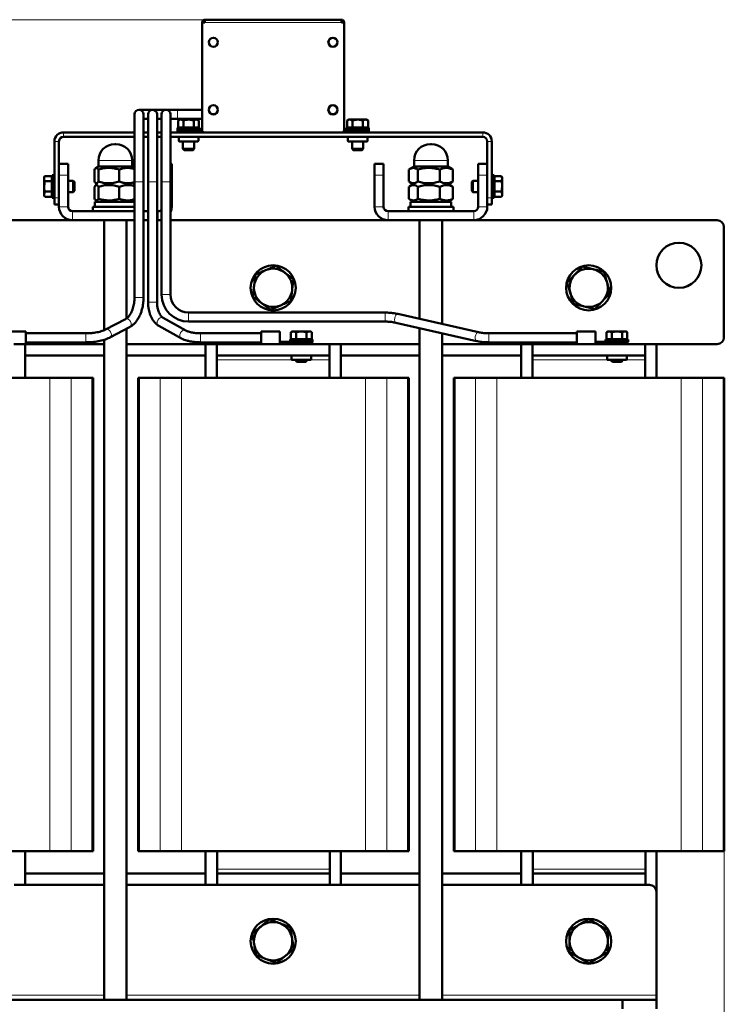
# Model space of a CAD drawing. Header units: millimetres. Extents: x 0 to 840, y 0 to 1188.
# Tile 3 of 4: x 329 to 641, y 231 to 668. Entities that reach past the tile are written whole.
import ezdxf

# ---------------------------------------------------------------- set-up
doc = ezdxf.new("R2010")
doc.units = ezdxf.units.MM
doc.header["$LTSCALE"] = 2
doc.linetypes.add('SLD-Сплошная', pattern=[0])
doc.styles.add('SLDTEXTSTYLE0', font='TXT', dxfattribs={"width": 0.7, "bigfont": 'bigfont'})
doc.styles.add('SLDTEXTSTYLE1', font='TXT', dxfattribs={"width": 0.7})
doc.dimstyles.new('SLDDIMSTYLE0', dxfattribs={"dimtxt": 10, "dimasz": 10, "dimexe": 0, "dimexo": 0.0625, "dimgap": 2.5, "dimtad": 2, "dimdec": 1, "dimrnd": 1e-09, "dimzin": 12, "dimdsep": 46, "dimtxsty": 'SLDTEXTSTYLE1', "dimsah": 1, "dimcen": 0.09, "dimadec": 0, "dimazin": 3, "dimtfac": 1, "dimtdec": 3, "dimtofl": 0, "dimtmove": 0, "dimatfit": 3, "dimfxl": 1, "dimfrac": 2, "dimtolj": 1, "dimtzin": 12, "dimarcsym": 0})

# ---------------------------------------------------------------- blocks, each defined once
blk = doc.blocks.new('_D')
at = {"color": 7, "linetype": 'SLD-Сплошная', "lineweight": 0}
for p, q in [((241.14, 298.65), (241.14, 160.67)), ((641.14, 298.65), (641.14, 160.67)), ((641.14, 162.67), (241.14, 162.67))]:
    blk.add_line(p, q, dxfattribs=at)
at = {"color": 7, "linetype": 'SLD-Сплошная', "lineweight": 18}
for points in [[(241.14, 162.67), (251.14, 161.13), (251.14, 164.21)], [(641.14, 162.67), (631.14, 164.21), (631.14, 161.13)]]:
    blk.add_solid(points, dxfattribs=at)
at = {"color": 7, "linetype": 'SLD-Сплошная', "lineweight": 18, "insert": (437.23, 175.56), "char_height": 10, "attachment_point": 1, "style": 'SLDTEXTSTYLE0'}
blk.add_mtext('Ш', dxfattribs=at)
blk = doc.blocks.new('_D_1')
at = {"color": 7, "linetype": 'SLD-Сплошная', "lineweight": 0}
for p, q in [((410.67, 667.67), (202.99, 667.67)), ((204.99, 198.67), (204.99, 667.67)), ((340.97, 198.67), (202.99, 198.67))]:
    blk.add_line(p, q, dxfattribs=at)
at = {"color": 7, "linetype": 'SLD-Сплошная', "lineweight": 18}
for points in [[(204.99, 667.67), (203.45, 657.67), (206.52, 657.67)], [(204.99, 198.67), (206.52, 208.67), (203.45, 208.67)]]:
    blk.add_solid(points, dxfattribs=at)
at = {"color": 7, "linetype": 'SLD-Сплошная', "lineweight": 18, "insert": (192.09, 429.97), "char_height": 10, "attachment_point": 1, "rotation": 90, "style": 'SLDTEXTSTYLE0'}
blk.add_mtext('В', dxfattribs=at)

msp = doc.modelspace()

# ---------------------------------------------------------------- linework, layer by layer
at = {"color": 7, "linetype": 'SLD-Сплошная', "lineweight": 50}
for p, q in [((409.49, 666.47), (410.69, 666.47)), ((409.49, 666.47), (409.49, 618.67)), ((410.69, 667.67), (410.69, 666.47)), ((410.69, 667.67), (471.29, 667.67)), ((471.29, 666.47), (471.29, 667.67)), ((471.29, 666.47), (472.49, 666.47)), ((472.49, 618.67), (472.49, 666.47)), ((379.49, 625.67), (379.49, 595.67)), ((387.49, 627.67), (381.49, 627.67)), ((383.49, 595.67), (383.49, 625.67)), ((385.49, 625.67), (385.49, 595.67)), ((393.49, 627.67), (387.49, 627.67)), ((389.49, 595.67), (389.49, 625.67)), ((391.49, 625.67), (391.49, 595.67)), ((398.49, 627.67), (393.49, 627.67)), ((395.49, 595.67), (395.49, 625.67)), ((409.49, 627.67), (398.49, 627.67)), ((383.49, 623.67), (385.49, 623.67)), ((389.49, 623.67), (391.49, 623.67)), ((395.49, 623.67), (398.49, 623.67)), ((398.49, 623.67), (409.49, 623.67)), ((399.49, 623.32), (398.87, 622.96)), ((398.87, 622.96), (398.87, 619.82)), ((400.02, 623.32), (399.49, 623.32)), ((401.18, 622.96), (400.02, 623.32)), ((403.49, 623.32), (400.02, 623.32)), ((401.18, 622.96), (401.18, 619.82)), ((405.79, 622.96), (403.49, 623.32)), ((406.95, 623.32), (403.49, 623.32)), ((405.79, 622.96), (405.79, 619.82)), ((407.49, 623.32), (406.95, 623.32)), ((408.1, 622.96), (407.49, 623.32)), ((408.1, 622.96), (408.1, 619.82)), ((474.49, 623.32), (473.87, 622.96)), ((473.87, 622.96), (473.87, 619.82)), ((475.02, 623.32), (474.49, 623.32)), ((476.18, 622.96), (475.02, 623.32)), ((478.49, 623.32), (475.02, 623.32)), ((476.18, 622.96), (476.18, 619.82)), ((480.79, 622.96), (478.49, 623.32)), ((481.95, 623.32), (478.49, 623.32)), ((480.79, 622.96), (480.79, 619.82)), ((482.49, 623.32), (481.95, 623.32)), ((483.1, 622.96), (482.49, 623.32)), ((483.1, 622.96), (483.1, 619.82)), ((347.99, 617.67), (379.49, 617.67)), ((383.49, 617.67), (385.49, 617.67)), ((389.49, 617.67), (391.49, 617.67)), ((395.49, 617.67), (533.99, 617.67)), ((398.49, 619.67), (398.49, 618.67)), ((398.49, 619.67), (408.49, 619.67)), ((398.49, 617.67), (398.49, 618.67)), ((398.49, 618.67), (403.49, 618.67)), ((398.87, 619.82), (401.18, 619.82)), ((400.11, 619.82), (400.26, 619.67)), ((401.18, 619.82), (405.79, 619.82)), ((409.29, 618.67), (403.49, 618.67)), ((405.79, 619.82), (408.1, 619.82)), ((406.71, 619.67), (406.86, 619.82)), ((408.49, 618.67), (408.49, 619.67)), ((409.29, 618.67), (409.29, 617.67)), ((410.49, 617.67), (471.49, 617.67)), ((472.69, 618.67), (472.69, 617.67)), ((478.49, 618.67), (472.69, 618.67)), ((473.49, 619.67), (473.49, 618.67)), ((473.49, 619.67), (483.49, 619.67)), ((473.87, 619.82), (476.18, 619.82)), ((475.11, 619.82), (475.26, 619.67)), ((476.18, 619.82), (480.79, 619.82)), ((478.49, 618.67), (483.49, 618.67)), ((480.79, 619.82), (483.1, 619.82)), ((481.71, 619.67), (481.86, 619.82)), ((483.49, 618.67), (483.49, 619.67)), ((483.49, 618.67), (483.49, 617.67)), ((343.99, 588.67), (343.99, 613.67)), ((345.99, 603.67), (345.99, 613.67)), ((347.99, 615.67), (379.49, 615.67)), ((370.79, 612.47), (371.19, 612.47)), ((383.49, 615.67), (385.49, 615.67)), ((389.49, 615.67), (391.49, 615.67)), ((395.49, 615.67), (533.99, 615.67)), ((399.14, 615.67), (399.14, 613.87)), ((404.27, 613.67), (399.34, 613.67)), ((400.99, 613.67), (400.99, 610.32)), ((407.64, 613.67), (404.27, 613.67)), ((405.99, 610.32), (405.99, 613.67)), ((407.84, 613.87), (407.84, 615.67)), ((474.14, 615.67), (474.14, 613.87)), ((478.49, 613.67), (474.34, 613.67)), ((475.99, 613.67), (475.99, 610.32)), ((482.64, 613.67), (478.49, 613.67)), ((480.99, 610.32), (480.99, 613.67)), ((482.84, 613.87), (482.84, 615.67)), ((510.79, 612.47), (511.19, 612.47)), ((535.99, 613.67), (535.99, 603.67)), ((537.99, 613.67), (537.99, 588.67)), ((400.99, 610.32), (401.49, 609.82)), ((400.99, 610.32), (405.99, 610.32)), ((405.49, 609.82), (401.49, 609.82)), ((405.49, 609.82), (405.99, 610.32)), ((475.99, 610.32), (476.49, 609.82)), ((475.99, 610.32), (480.99, 610.32)), ((480.49, 609.82), (476.49, 609.82)), ((480.49, 609.82), (480.99, 610.32)), ((345.99, 603.67), (349.99, 603.67)), ((345.99, 598.67), (345.99, 603.67)), ((349.99, 603.67), (349.99, 598.67)), ((363.49, 605.17), (363.49, 602.47)), ((378.49, 602.47), (378.49, 605.17)), ((395.49, 603.67), (395.99, 603.67)), ((395.99, 603.67), (395.99, 598.67)), ((485.99, 603.67), (489.99, 603.67)), ((485.99, 598.67), (485.99, 603.67)), ((489.99, 603.67), (489.99, 598.67)), ((503.49, 605.17), (503.49, 602.47)), ((518.49, 602.47), (518.49, 605.17)), ((531.99, 598.67), (531.99, 603.67)), ((531.99, 603.67), (535.99, 603.67)), ((535.99, 603.67), (535.99, 598.67)), ((361.75, 601.13), (361.75, 595.81)), ((363.49, 602.47), (362.35, 601.81)), ((363.49, 602.47), (378.49, 602.47)), ((363.5, 601.13), (363.5, 595.81)), ((372.74, 601.13), (372.74, 595.81)), ((379.49, 601.89), (378.49, 602.47)), ((501.23, 601.13), (501.23, 595.81)), ((503.49, 602.47), (501.69, 601.44)), ((503.49, 602.47), (518.49, 602.47)), ((505.19, 601.13), (505.19, 595.81)), ((514.95, 601.13), (514.95, 595.81)), ((520.28, 601.44), (518.49, 602.47)), ((520.74, 601.13), (520.26, 601.41)), ((520.74, 601.13), (520.74, 595.81)), ((339.69, 598.29), (339.34, 597.67)), ((339.34, 597.67), (339.34, 597.13)), ((339.34, 597.13), (339.34, 593.67)), ((339.69, 595.98), (339.34, 593.67)), ((339.69, 598.29), (342.84, 598.29)), ((339.69, 595.98), (342.84, 595.98)), ((342.84, 595.98), (342.84, 598.29)), ((342.99, 596.9), (342.84, 597.05)), ((342.84, 591.36), (342.84, 595.98)), ((343.99, 598.67), (342.99, 598.67)), ((342.99, 588.67), (342.99, 598.67)), ((345.99, 584.67), (345.99, 598.67)), ((349.99, 584.67), (349.99, 598.67)), ((352.34, 596.17), (349.99, 596.17)), ((352.84, 595.67), (352.34, 596.17)), ((352.34, 591.17), (352.34, 596.17)), ((352.84, 595.67), (352.84, 591.67)), ((363.14, 594.67), (362.34, 594.21)), ((362.35, 595.13), (363.14, 594.67)), ((378.83, 594.67), (379.49, 595.05)), ((379.49, 594.29), (378.83, 594.67)), ((379.49, 595.67), (379.49, 544.4)), ((383.49, 544.4), (383.49, 595.67)), ((385.49, 595.67), (385.49, 542.29)), ((389.49, 542.29), (389.49, 595.67)), ((391.49, 595.67), (391.49, 545.67)), ((395.49, 545.67), (395.49, 595.67)), ((395.99, 598.67), (395.99, 584.67)), ((485.99, 584.67), (485.99, 598.67)), ((489.99, 584.67), (489.99, 598.67)), ((501.69, 595.51), (503.14, 594.67)), ((503.14, 594.67), (501.69, 593.83)), ((518.83, 594.67), (520.28, 595.51)), ((520.3, 593.82), (518.83, 594.67)), ((520.26, 595.53), (520.74, 595.81)), ((529.64, 596.17), (529.14, 595.67)), ((529.14, 591.67), (529.14, 595.67)), ((531.99, 596.17), (529.64, 596.17)), ((529.64, 596.17), (529.64, 591.17)), ((531.99, 598.67), (531.99, 584.67)), ((535.99, 598.67), (535.99, 584.67)), ((538.99, 598.67), (537.99, 598.67)), ((538.99, 598.67), (538.99, 588.67)), ((539.14, 597.05), (538.99, 596.9)), ((542.28, 598.29), (539.14, 598.29)), ((539.14, 598.29), (539.14, 595.98)), ((542.28, 595.98), (539.14, 595.98)), ((539.14, 595.98), (539.14, 591.36)), ((542.64, 597.67), (542.28, 598.29)), ((542.28, 595.98), (542.64, 597.13)), ((542.64, 597.13), (542.64, 597.67)), ((542.64, 593.67), (542.64, 597.13)), ((339.34, 593.67), (339.34, 590.21)), ((339.69, 591.36), (339.34, 590.21)), ((339.34, 590.21), (339.34, 589.67)), ((339.69, 591.36), (342.84, 591.36)), ((342.84, 589.05), (342.84, 591.36)), ((342.84, 590.3), (342.99, 590.45)), ((349.99, 591.17), (352.34, 591.17)), ((352.34, 591.17), (352.84, 591.67)), ((361.75, 588.21), (361.75, 593.53)), ((363.5, 588.21), (363.5, 593.53)), ((372.74, 588.21), (372.74, 593.53)), ((501.23, 588.21), (501.23, 593.53)), ((505.19, 588.21), (505.19, 593.53)), ((514.95, 588.21), (514.95, 593.53)), ((520.74, 593.53), (520.28, 593.79)), ((520.74, 588.21), (520.74, 593.53)), ((529.14, 591.67), (529.64, 591.17)), ((529.64, 591.17), (531.99, 591.17)), ((538.99, 590.45), (539.14, 590.3)), ((542.28, 591.36), (539.14, 591.36)), ((539.14, 591.36), (539.14, 589.05)), ((542.28, 591.36), (542.64, 593.67)), ((542.64, 590.21), (542.64, 593.67)), ((542.64, 589.67), (542.64, 590.21)), ((339.34, 589.67), (339.69, 589.05)), ((339.69, 589.05), (342.84, 589.05)), ((342.99, 588.67), (343.99, 588.67)), ((343.99, 585.67), (343.99, 588.67)), ((345.99, 585.67), (343.99, 585.67)), ((361.94, 586.87), (361.94, 584.67)), ((379.49, 586.87), (361.94, 586.87)), ((362.33, 587.54), (363.49, 586.87)), ((378.49, 586.87), (379.49, 587.45)), ((501.68, 587.91), (503.49, 586.87)), ((501.94, 586.87), (501.94, 584.67)), ((520.04, 586.87), (501.94, 586.87)), ((518.49, 586.87), (520.29, 587.91)), ((520.04, 584.67), (520.04, 586.87)), ((520.28, 587.94), (520.74, 588.21)), ((537.99, 585.67), (535.99, 585.67)), ((537.99, 588.67), (538.99, 588.67)), ((537.99, 588.67), (537.99, 585.67)), ((542.28, 589.05), (539.14, 589.05)), ((542.28, 589.05), (542.64, 589.67)), ((379.49, 582.67), (351.99, 582.67)), ((360.99, 584.67), (360.99, 582.67)), ((379.49, 584.67), (360.99, 584.67)), ((385.49, 582.67), (383.49, 582.67)), ((389.99, 582.67), (389.49, 582.67)), ((529.99, 582.67), (491.99, 582.67)), ((500.99, 584.67), (500.99, 582.67)), ((520.99, 584.67), (500.99, 584.67)), ((520.99, 582.67), (520.99, 584.67)), ((351.99, 578.67), (243.99, 578.67)), ((379.49, 578.67), (351.99, 578.67)), ((365.99, 578.67), (365.99, 529.83)), ((375.99, 535.12), (375.99, 578.67)), ((385.49, 578.67), (383.49, 578.67)), ((389.99, 578.67), (389.49, 578.67)), ((391.49, 578.67), (389.99, 578.67)), ((491.99, 578.67), (395.49, 578.67)), ((529.99, 578.67), (491.99, 578.67)), ((505.99, 578.67), (505.99, 534.88)), ((515.99, 532.61), (515.99, 578.67)), ((637.99, 578.67), (529.99, 578.67)), ((640.99, 526.67), (640.99, 575.67)), ((490.72, 537.67), (403.49, 537.67)), ((375.44, 534.75), (366.65, 530.13)), ((402.23, 529.74), (392.19, 535.34)), ((403.49, 533.67), (490.72, 533.67)), ((495.41, 533.18), (531.17, 525.06)), ((532.06, 528.96), (496.3, 537.08)), ((331.29, 529.27), (322.99, 529.27)), ((331.29, 523.67), (331.29, 529.27)), ((368.51, 526.59), (377.3, 531.21)), ((375.99, 232.67), (375.99, 530.52)), ((390.24, 531.85), (400.29, 526.24)), ((443.99, 529.27), (435.69, 529.27)), ((435.69, 529.27), (435.69, 526.47)), ((443.99, 524.67), (443.99, 529.27)), ((449.49, 529.32), (448.87, 528.96)), ((448.87, 528.96), (448.87, 525.82)), ((450.02, 529.32), (449.49, 529.32)), ((451.18, 528.96), (450.02, 529.32)), ((453.49, 529.32), (450.02, 529.32)), ((451.18, 528.96), (451.18, 525.82)), ((455.79, 528.96), (453.49, 529.32)), ((456.95, 529.32), (453.49, 529.32)), ((455.79, 528.96), (455.79, 525.82)), ((457.49, 529.32), (456.95, 529.32)), ((458.1, 528.96), (457.49, 529.32)), ((458.1, 528.96), (458.1, 525.82)), ((505.99, 530.78), (505.99, 232.67)), ((583.99, 529.27), (575.69, 529.27)), ((575.69, 529.27), (575.69, 526.47)), ((583.99, 524.67), (583.99, 529.27)), ((589.49, 529.32), (588.87, 528.96)), ((588.87, 528.96), (588.87, 525.82)), ((590.02, 529.32), (589.49, 529.32)), ((591.18, 528.96), (590.02, 529.32)), ((593.49, 529.32), (590.02, 529.32)), ((591.18, 528.96), (591.18, 525.82)), ((595.79, 528.96), (593.49, 529.32)), ((596.95, 529.32), (593.49, 529.32)), ((595.79, 528.96), (595.79, 525.82)), ((597.49, 529.32), (596.95, 529.32)), ((598.1, 528.96), (597.49, 529.32)), ((598.1, 528.96), (598.1, 525.82)), ((357.85, 528.47), (331.29, 528.47)), ((331.29, 524.47), (357.85, 524.47)), ((365.99, 525.58), (365.99, 232.67)), ((435.69, 528.47), (408.83, 528.47)), ((408.83, 524.47), (435.69, 524.47)), ((435.69, 526.47), (435.69, 523.67)), ((443.99, 523.67), (443.99, 524.67)), ((450.69, 524.67), (443.99, 524.67)), ((448.49, 525.67), (448.49, 524.67)), ((448.49, 525.67), (458.49, 525.67)), ((448.87, 525.82), (451.18, 525.82)), ((450.11, 525.82), (450.26, 525.67)), ((450.69, 524.67), (458.49, 524.67)), ((451.18, 525.82), (455.79, 525.82)), ((455.79, 525.82), (458.1, 525.82)), ((456.71, 525.67), (456.86, 525.82)), ((458.24, 523.67), (458.24, 524.67)), ((458.49, 524.67), (458.49, 525.67)), ((515.99, 232.67), (515.99, 528.51)), ((575.69, 528.47), (536.75, 528.47)), ((536.75, 524.47), (575.69, 524.47)), ((575.69, 526.47), (575.69, 523.67)), ((583.99, 523.67), (583.99, 524.67)), ((590.69, 524.67), (583.99, 524.67)), ((588.49, 525.67), (588.49, 524.67)), ((588.49, 525.67), (598.49, 525.67)), ((588.87, 525.82), (591.18, 525.82)), ((590.11, 525.82), (590.26, 525.67)), ((590.74, 524.67), (598.49, 524.67)), ((591.18, 525.82), (595.79, 525.82)), ((595.79, 525.82), (598.1, 525.82)), ((596.71, 525.67), (596.86, 525.82)), ((598.24, 523.67), (598.24, 524.67)), ((598.49, 524.67), (598.49, 525.67)), ((325.99, 523.67), (331.29, 523.67)), ((325.99, 523.67), (365.99, 523.67)), ((330.99, 508.67), (330.99, 523.67)), ((375.99, 523.67), (415.99, 523.67)), ((410.99, 523.67), (410.99, 508.67)), ((415.99, 518.67), (415.99, 523.67)), ((415.99, 523.67), (465.99, 523.67)), ((465.99, 518.67), (465.99, 523.67)), ((465.99, 523.67), (505.99, 523.67)), ((470.99, 508.67), (470.99, 523.67)), ((515.99, 523.67), (555.99, 523.67)), ((550.99, 523.67), (550.99, 508.67)), ((555.99, 518.67), (555.99, 523.67)), ((555.99, 523.67), (605.99, 523.67)), ((605.99, 518.67), (605.99, 523.67)), ((605.99, 523.67), (637.99, 523.67)), ((610.99, 508.67), (610.99, 523.67)), ((365.99, 518.67), (330.99, 518.67)), ((410.99, 518.67), (375.99, 518.67)), ((415.99, 518.67), (465.99, 518.67)), ((415.99, 518.67), (415.99, 516.67)), ((415.99, 508.67), (415.99, 516.67)), ((449.14, 518.67), (449.14, 516.87)), ((457.64, 516.67), (449.34, 516.67)), ((450.99, 516.67), (450.99, 516.32)), ((450.99, 516.32), (451.49, 515.82)), ((450.99, 516.32), (455.99, 516.32)), ((455.49, 515.82), (451.49, 515.82)), ((455.49, 515.82), (455.99, 516.32)), ((455.99, 516.32), (455.99, 516.67)), ((457.84, 516.87), (457.84, 518.67)), ((465.99, 516.67), (465.99, 518.67)), ((465.99, 516.67), (465.99, 508.67)), ((505.99, 518.67), (470.99, 518.67)), ((550.99, 518.67), (515.99, 518.67)), ((555.99, 518.67), (605.99, 518.67)), ((555.99, 518.67), (555.99, 516.67)), ((555.99, 508.67), (555.99, 516.67)), ((589.14, 518.67), (589.14, 516.87)), ((597.64, 516.67), (589.34, 516.67)), ((590.99, 516.67), (590.99, 516.32)), ((590.99, 516.32), (591.49, 515.82)), ((590.99, 516.32), (595.99, 516.32)), ((595.49, 515.82), (591.49, 515.82)), ((595.49, 515.82), (595.99, 516.32)), ((595.99, 516.32), (595.99, 516.67)), ((597.84, 516.87), (597.84, 518.67)), ((605.99, 516.67), (605.99, 518.67)), ((605.99, 516.67), (605.99, 508.67)), ((260.28, 508.67), (341.99, 508.67)), ((341.99, 508.67), (351.45, 508.67)), ((351.45, 508.67), (360.59, 508.67)), ((360.59, 508.67), (361.14, 508.67)), ((361.14, 508.67), (361.14, 298.67)), ((381.14, 298.67), (381.14, 508.67)), ((381.14, 508.67), (381.68, 508.67)), ((381.68, 508.67), (390.82, 508.67)), ((390.82, 508.67), (400.28, 508.67)), ((400.28, 508.67), (481.99, 508.67)), ((481.99, 508.67), (491.45, 508.67)), ((491.45, 508.67), (500.59, 508.67)), ((500.59, 508.67), (501.14, 508.67)), ((501.14, 508.67), (501.14, 298.67)), ((521.14, 298.67), (521.14, 508.67)), ((521.14, 508.67), (521.68, 508.67)), ((521.68, 508.67), (530.82, 508.67)), ((530.82, 508.67), (540.28, 508.67)), ((540.28, 508.67), (621.99, 508.67)), ((621.99, 508.67), (631.45, 508.67)), ((631.45, 508.67), (640.59, 508.67)), ((640.59, 508.67), (641.14, 508.67)), ((641.14, 508.67), (641.14, 298.67)), ((260.28, 298.67), (341.99, 298.67)), ((330.99, 283.67), (330.99, 298.67)), ((351.45, 298.67), (341.99, 298.67)), ((360.59, 298.67), (351.45, 298.67)), ((361.14, 298.67), (360.59, 298.67)), ((381.68, 298.67), (381.14, 298.67)), ((390.82, 298.67), (381.68, 298.67)), ((400.28, 298.67), (390.82, 298.67)), ((400.28, 298.67), (481.99, 298.67)), ((410.99, 298.67), (410.99, 283.67)), ((416.14, 290.67), (416.14, 298.67)), ((466.14, 298.67), (466.14, 290.67)), ((470.99, 283.67), (470.99, 298.67)), ((491.45, 298.67), (481.99, 298.67)), ((500.59, 298.67), (491.45, 298.67)), ((501.14, 298.67), (500.59, 298.67)), ((521.68, 298.67), (521.14, 298.67)), ((530.82, 298.67), (521.68, 298.67)), ((540.28, 298.67), (530.82, 298.67)), ((540.28, 298.67), (621.99, 298.67)), ((550.99, 298.67), (550.99, 283.67)), ((556.14, 290.67), (556.14, 298.67)), ((606.14, 298.67), (606.14, 290.67)), ((610.99, 280.67), (610.99, 298.67)), ((631.45, 298.67), (621.99, 298.67)), ((640.59, 298.67), (631.45, 298.67)), ((641.14, 298.67), (640.59, 298.67)), ((330.99, 288.67), (365.99, 288.67)), ((375.99, 288.67), (410.99, 288.67)), ((416.14, 290.67), (416.14, 288.67)), ((416.14, 288.67), (416.14, 283.67)), ((466.14, 288.67), (416.14, 288.67)), ((466.14, 288.67), (466.14, 290.67)), ((466.14, 288.67), (466.14, 283.67)), ((470.99, 288.67), (505.99, 288.67)), ((515.99, 288.67), (550.99, 288.67)), ((556.14, 290.67), (556.14, 288.67)), ((556.14, 288.67), (556.14, 283.67)), ((606.14, 288.67), (556.14, 288.67)), ((606.14, 288.67), (606.14, 290.67)), ((606.14, 288.67), (606.14, 283.67)), ((365.99, 283.67), (326.14, 283.67)), ((416.14, 283.67), (375.99, 283.67)), ((466.14, 283.67), (416.14, 283.67)), ((505.99, 283.67), (466.14, 283.67)), ((556.14, 283.67), (515.99, 283.67)), ((606.14, 283.67), (556.14, 283.67)), ((607.99, 283.67), (606.14, 283.67)), ((610.99, 234.67), (610.99, 280.67)), ((595.99, 232.67), (285.99, 232.67)), ((595.99, 228.67), (595.99, 232.67)), ((595.99, 232.67), (610.99, 232.67)), ((610.99, 232.67), (610.99, 234.67)), ((610.99, 232.67), (610.99, 228.67))]:
    msp.add_line(p, q, dxfattribs=at)
at = {"color": 8, "linetype": 'SLD-Сплошная', "lineweight": 18}
for p, q in [((410.69, 666.47), (471.29, 666.47)), ((398.49, 623.67), (398.49, 627.67)), ((347.99, 615.67), (347.99, 617.67)), ((403.49, 618.67), (403.49, 617.67)), ((478.49, 617.67), (478.49, 618.67)), ((533.99, 615.67), (533.99, 617.67)), ((345.99, 613.67), (343.99, 613.67)), ((399.14, 613.87), (404.31, 613.87)), ((404.31, 613.87), (407.84, 613.87)), ((474.14, 613.87), (478.49, 613.87)), ((478.49, 613.87), (482.84, 613.87)), ((535.99, 613.67), (537.99, 613.67)), ((378.49, 605.17), (363.49, 605.17)), ((518.49, 605.17), (503.49, 605.17)), ((349.99, 598.67), (345.99, 598.67)), ((379.49, 595.67), (381.49, 595.67)), ((381.49, 595.67), (383.49, 595.67)), ((385.49, 595.67), (387.49, 595.67)), ((387.49, 595.67), (389.49, 595.67)), ((395.49, 595.67), (391.49, 595.67)), ((395.99, 598.67), (395.49, 598.67)), ((489.99, 598.67), (485.99, 598.67)), ((535.99, 598.67), (531.99, 598.67)), ((343.99, 588.67), (345.99, 588.67)), ((535.99, 588.67), (537.99, 588.67)), ((349.99, 584.67), (345.99, 584.67)), ((351.99, 582.67), (351.99, 578.67)), ((389.99, 582.67), (389.99, 578.67)), ((395.49, 584.67), (395.99, 584.67)), ((489.99, 584.67), (485.99, 584.67)), ((491.99, 582.67), (491.99, 578.67)), ((529.99, 582.67), (529.99, 578.67)), ((531.99, 584.67), (535.99, 584.67)), ((379.49, 544.4), (383.49, 544.4)), ((385.49, 542.29), (389.49, 542.29)), ((395.49, 545.67), (391.49, 545.67)), ((403.49, 537.67), (403.49, 533.67)), ((490.72, 533.67), (490.72, 537.67)), ((357.85, 525.71), (357.85, 528.47)), ((357.85, 525.71), (357.85, 524.47)), ((408.83, 524.47), (408.83, 528.47)), ((452.19, 524.67), (452.19, 523.67)), ((536.75, 524.47), (536.75, 528.47)), ((592.19, 524.67), (592.19, 523.67)), ((415.99, 516.67), (449.34, 516.67)), ((449.14, 516.87), (457.84, 516.87)), ((457.64, 516.67), (465.99, 516.67)), ((555.99, 516.67), (589.34, 516.67)), ((589.14, 516.87), (597.84, 516.87)), ((597.64, 516.67), (605.99, 516.67)), ((341.99, 298.67), (341.99, 508.67)), ((351.45, 508.67), (351.45, 298.67)), ((360.59, 298.67), (360.59, 508.67)), ((381.68, 508.67), (381.68, 298.67)), ((390.82, 298.67), (390.82, 508.67)), ((400.28, 508.67), (400.28, 298.67)), ((481.99, 298.67), (481.99, 508.67)), ((491.45, 508.67), (491.45, 298.67)), ((500.59, 298.67), (500.59, 508.67)), ((521.68, 508.67), (521.68, 298.67)), ((530.82, 298.67), (530.82, 508.67)), ((540.28, 508.67), (540.28, 298.67)), ((621.99, 298.67), (621.99, 508.67)), ((631.45, 508.67), (631.45, 298.67)), ((640.59, 298.67), (640.59, 508.67)), ((466.14, 290.67), (416.14, 290.67)), ((606.14, 290.67), (556.14, 290.67)), ((365.99, 234.67), (270.99, 234.67)), ((505.99, 234.67), (375.99, 234.67)), ((610.99, 234.67), (515.99, 234.67))]:
    msp.add_line(p, q, dxfattribs=at)
at = {"color": 7, "linetype": 'SLD-Сплошная', "lineweight": 50, "flags": 128}
msp.add_lwpolyline([(389.99, 578.67), (391.16, 578.79), (391.49, 578.86)], dxfattribs=at)
at = {"color": 8, "linetype": 'SLD-Сплошная', "lineweight": 18, "flags": 128}
for points in [[(375.44, 534.75), (375.99, 534.89), (376.63, 534.74), (377.22, 534.33), (377.68, 533.71), (377.95, 532.98), (377.97, 532.25), (377.76, 531.64), (377.33, 531.22), (377.3, 531.21)], [(390.24, 531.85), (389.81, 532.25), (389.58, 532.87), (389.6, 533.59), (389.87, 534.32), (390.34, 534.94), (390.94, 535.35), (391.58, 535.49), (392.17, 535.35), (392.19, 535.34)], [(495.41, 533.18), (495.13, 533.36), (494.91, 533.82), (494.83, 534.48), (494.91, 535.24), (495.13, 535.98), (495.46, 536.59), (495.86, 536.98), (496.25, 537.09), (496.3, 537.08)], [(366.63, 530.12), (367.2, 530.26), (367.83, 530.12), (368.42, 529.7), (368.89, 529.09), (369.15, 528.36)], [(400.29, 526.24), (399.86, 526.65), (399.63, 527.26), (399.65, 527.99), (399.91, 528.72), (400.38, 529.33), (400.99, 529.74), (401.63, 529.89), (402.22, 529.74), (402.25, 529.73)], [(531.18, 525.06), (530.93, 525.2), (530.69, 525.62), (530.59, 526.26), (530.65, 527.01), (530.85, 527.76), (531.17, 528.4), (531.56, 528.82), (531.96, 528.97), (532.07, 528.96)]]:
    msp.add_lwpolyline(points, dxfattribs=at)
at = {"color": 7, "linetype": 'SLD-Сплошная', "lineweight": 50}
for centre, radius in [((414.49, 657.67), 2.02), ((414.49, 657.67), 2), ((467.49, 657.67), 2.02), ((467.49, 657.67), 2), ((414.49, 627.67), 2.02), ((414.49, 627.67), 2), ((467.49, 627.67), 2.02), ((467.49, 627.67), 2), ((620.99, 558.67), 10), ((440.99, 548.67), 10), ((580.99, 548.67), 10), ((440.99, 258.67), 10), ((580.99, 258.67), 10)]:
    msp.add_circle(centre, radius, dxfattribs=at)
for centre, radius, start, end in [((410.69, 666.47), 1.2, 90, 180), ((410.69, 666.47), 0.2, 90, 180), ((471.29, 666.47), 1.2, 360, 90), ((471.29, 666.47), 0.2, 0, 90), ((381.49, 625.67), 2, 0, 180), ((387.49, 625.67), 2, 0, 180), ((393.49, 625.67), 2, 90, 180), ((393.49, 625.67), 2, 0, 90), ((347.99, 613.67), 4, 90, 180), ((409.29, 618.87), 0.2, 270, 0), ((409.29, 618.87), 1.2, 270, 301.6545), ((410.49, 618.67), 1, 180, 270), ((471.49, 618.67), 1, 270, 0), ((472.69, 618.87), 1.2, 238.3455, 270), ((472.69, 618.87), 0.2, 180, 270), ((533.99, 613.67), 4, 0, 90), ((347.99, 613.67), 2, 90, 180), ((370.79, 605.17), 7.3, 90, 180), ((371.19, 605.17), 7.3, 0, 90), ((399.34, 613.87), 0.2, 180, 270), ((407.64, 613.87), 0.2, 270, 0), ((474.34, 613.87), 0.2, 180, 270), ((482.64, 613.87), 0.2, 270, 0), ((510.79, 605.17), 7.3, 90, 180), ((511.19, 605.17), 7.3, 0, 90), ((533.99, 613.67), 2, 0, 90), ((351.99, 584.67), 6, 180, 270), ((351.99, 584.67), 2, 180, 270), ((389.99, 584.67), 2, 270, 318.5904), ((389.99, 584.67), 6, 336.4435, 360), ((491.99, 584.67), 6, 180, 270), ((491.99, 584.67), 2, 180, 270), ((529.99, 584.67), 6, 270, 0), ((529.99, 584.67), 2, 270, 0), ((637.99, 575.67), 3, 0, 90), ((440.99, 548.67), 8.5, 113.2222, 173.2222), ((440.99, 548.67), 8.5, 53.2222, 113.2222), ((440.99, 548.67), 8.5, 353.2222, 53.2222), ((580.99, 548.67), 8.5, 76.4384, 136.4384), ((580.99, 548.67), 8.5, 16.4384, 76.4384), ((580.99, 548.67), 8.5, 136.4384, 196.4384), ((580.99, 548.67), 8.5, 316.4384, 16.4384), ((440.99, 548.67), 8.5, 173.2222, 233.2222), ((440.99, 548.67), 8.5, 293.2222, 353.2222), ((580.99, 548.67), 8.5, 196.4384, 256.4384), ((403.49, 545.67), 12, 180, 270), ((403.49, 545.67), 8, 180, 270), ((580.99, 548.67), 8.5, 256.4384, 316.4384), ((440.99, 548.67), 8.5, 233.2222, 293.2222), ((637.99, 526.67), 3, 270, 0), ((449.34, 516.87), 0.2, 180, 270), ((457.64, 516.87), 0.2, 270, 0), ((589.34, 516.87), 0.2, 180, 270), ((597.64, 516.87), 0.2, 270, 0), ((607.99, 280.67), 3, 0, 90), ((440.99, 258.67), 8.5, 69.1229, 129.1229), ((440.99, 258.67), 8.5, 9.1229, 69.1229), ((580.99, 258.67), 8.5, 60, 120), ((440.99, 258.67), 8.5, 129.1229, 189.1229), ((580.99, 258.67), 8.5, 120, 180), ((580.99, 258.67), 8.5, 0, 60), ((440.99, 258.67), 8.5, 309.1229, 9.1229), ((580.99, 258.67), 8.5, 180, 240), ((580.99, 258.67), 8.5, 300, 0), ((440.99, 258.67), 8.5, 189.1229, 249.1229), ((440.99, 258.67), 8.5, 249.1229, 309.1229), ((580.99, 258.67), 8.5, 240, 300)]:
    msp.add_arc(centre, radius, start, end, dxfattribs=at)
at = {"color": 8, "linetype": 'SLD-Сплошная', "lineweight": 18}
msp.add_arc((367.71, 527.88), 1.52, 301.5356, 18.2581, dxfattribs=at)
at = {"color": 7, "linetype": 'SLD-Сплошная', "lineweight": 50}
for points, knots in [([(400.02, 623.32), (399.99, 623.32), (399.6, 623.31), (399.22, 623.13), (398.87, 622.96)], [0, 0, 0, 0, 0.070185, 1, 1, 1, 1]), ([(403.49, 623.32), (403.47, 623.32), (402.69, 623.32), (401.93, 623.14), (401.18, 622.96)], [0, 0, 0, 0, 0.017195, 1, 1, 1, 1]), ([(406.95, 623.32), (406.92, 623.32), (406.53, 623.31), (406.15, 623.13), (405.79, 622.96)], [0, 0, 0, 0, 0.070185, 1, 1, 1, 1]), ([(408.1, 622.96), (407.92, 623.06), (407.54, 623.26), (407.15, 623.3), (406.95, 623.32)], [0, 0, 0, 0, 0.495458, 1, 1, 1, 1]), ([(475.02, 623.32), (474.99, 623.32), (474.6, 623.31), (474.22, 623.13), (473.87, 622.96)], [0, 0, 0, 0, 0.070185, 1, 1, 1, 1]), ([(478.49, 623.32), (478.47, 623.32), (477.69, 623.32), (476.93, 623.14), (476.18, 622.96)], [0, 0, 0, 0, 0.017195, 1, 1, 1, 1]), ([(481.95, 623.32), (481.92, 623.32), (481.53, 623.31), (481.15, 623.13), (480.79, 622.96)], [0, 0, 0, 0, 0.070185, 1, 1, 1, 1]), ([(483.1, 622.96), (482.92, 623.06), (482.54, 623.26), (482.15, 623.3), (481.95, 623.32)], [0, 0, 0, 0, 0.495458, 1, 1, 1, 1]), ([(361.75, 601.13), (361.89, 601.34), (362.18, 601.76), (362.63, 601.96), (363.07, 601.75), (363.35, 601.34), (363.5, 601.13)], [0, 0, 0, 0, 0.250577, 0.505884, 0.750308, 1, 1, 1, 1]), ([(363.5, 601.13), (364.3, 601.35), (365.92, 601.8), (368.32, 601.96), (370.62, 601.72), (372.03, 601.33), (372.74, 601.13)], [0, 0, 0, 0, 0.264605, 0.534948, 0.765343, 1, 1, 1, 1]), ([(372.74, 601.13), (373.39, 601.35), (374.7, 601.8), (376.65, 601.95), (378.26, 601.77), (379.15, 601.47), (379.49, 601.36)], [0, 0, 0, 0, 0.293998, 0.594372, 0.85036, 1, 1, 1, 1]), ([(501.23, 601.13), (501.55, 601.34), (502.21, 601.76), (503.22, 601.96), (504.23, 601.75), (504.87, 601.34), (505.19, 601.13)], [0, 0, 0, 0, 0.250577, 0.505884, 0.750308, 1, 1, 1, 1]), ([(505.19, 601.13), (506.04, 601.35), (507.75, 601.8), (510.29, 601.96), (512.72, 601.72), (514.2, 601.33), (514.95, 601.13)], [0, 0, 0, 0, 0.264605, 0.534948, 0.765343, 1, 1, 1, 1]), ([(514.95, 601.13), (515.46, 601.35), (516.47, 601.8), (517.98, 601.96), (519.42, 601.72), (520.3, 601.33), (520.74, 601.13)], [0, 0, 0, 0, 0.264605, 0.534948, 0.765343, 1, 1, 1, 1]), ([(339.69, 598.29), (339.59, 598.1), (339.39, 597.72), (339.35, 597.33), (339.34, 597.13)], [0, 0, 0, 0, 0.495458, 1, 1, 1, 1]), ([(339.34, 597.13), (339.34, 597.11), (339.34, 596.72), (339.52, 596.34), (339.69, 595.98)], [0, 0, 0, 0, 0.070185, 1, 1, 1, 1]), ([(363.5, 595.81), (363.35, 595.6), (363.06, 595.18), (362.62, 594.98), (362.17, 595.19), (361.89, 595.6), (361.75, 595.81)], [0, 0, 0, 0, 0.250577, 0.505884, 0.750308, 1, 1, 1, 1]), ([(372.74, 595.81), (371.94, 595.59), (370.31, 595.14), (367.91, 594.98), (365.62, 595.22), (364.21, 595.61), (363.5, 595.81)], [0, 0, 0, 0, 0.264605, 0.534948, 0.765343, 1, 1, 1, 1]), ([(379.49, 595.59), (379.08, 595.46), (378.01, 595.11), (376.31, 594.99), (374.45, 595.22), (373.31, 595.61), (372.74, 595.81)], [0, 0, 0, 0, 0.183074, 0.483389, 0.739328, 1, 1, 1, 1]), ([(505.19, 595.81), (504.87, 595.6), (504.21, 595.18), (503.2, 594.98), (502.19, 595.19), (501.55, 595.6), (501.23, 595.81)], [0, 0, 0, 0, 0.250577, 0.505884, 0.750308, 1, 1, 1, 1]), ([(514.95, 595.81), (514.11, 595.59), (512.39, 595.14), (509.86, 594.98), (507.43, 595.22), (505.94, 595.61), (505.19, 595.81)], [0, 0, 0, 0, 0.264605, 0.534948, 0.765343, 1, 1, 1, 1]), ([(520.74, 595.81), (520.24, 595.59), (519.22, 595.14), (517.72, 594.98), (516.28, 595.22), (515.4, 595.61), (514.95, 595.81)], [0, 0, 0, 0, 0.264605, 0.534948, 0.765343, 1, 1, 1, 1]), ([(542.64, 597.13), (542.63, 597.16), (542.63, 597.55), (542.45, 597.93), (542.28, 598.29)], [0, 0, 0, 0, 0.070185, 1, 1, 1, 1]), ([(542.64, 593.67), (542.64, 593.68), (542.63, 594.46), (542.45, 595.23), (542.28, 595.98)], [0, 0, 0, 0, 0.017195, 1, 1, 1, 1]), ([(339.34, 593.67), (339.34, 593.66), (339.34, 592.88), (339.52, 592.11), (339.69, 591.36)], [0, 0, 0, 0, 0.017195, 1, 1, 1, 1]), ([(339.34, 590.21), (339.34, 590.18), (339.34, 589.79), (339.52, 589.41), (339.69, 589.05)], [0, 0, 0, 0, 0.070185, 1, 1, 1, 1]), ([(361.75, 593.53), (361.82, 593.65), (361.97, 593.88), (362.21, 594.13), (362.44, 594.28), (362.74, 594.32), (363.1, 594.12), (363.36, 593.73), (363.5, 593.53)], [0, 0, 0, 0, 0.132061, 0.264636, 0.399373, 0.535135, 0.765437, 1, 1, 1, 1]), ([(363.5, 593.53), (364.26, 593.74), (365.4, 594.06), (366.97, 594.26), (368.54, 594.33), (370.49, 594.15), (371.98, 593.74), (372.74, 593.53)], [0, 0, 0, 0, 0.250523, 0.377836, 0.505991, 0.750362, 1, 1, 1, 1]), ([(372.74, 593.53), (373.39, 593.75), (374.7, 594.2), (376.65, 594.35), (378.26, 594.17), (379.15, 593.87), (379.49, 593.76)], [0, 0, 0, 0, 0.293998, 0.594372, 0.85036, 1, 1, 1, 1]), ([(501.23, 593.53), (501.4, 593.65), (501.74, 593.88), (502.27, 594.13), (502.81, 594.28), (503.48, 594.32), (504.29, 594.12), (504.89, 593.73), (505.19, 593.53)], [0, 0, 0, 0, 0.132061, 0.264636, 0.399373, 0.535135, 0.765437, 1, 1, 1, 1]), ([(505.19, 593.53), (506, 593.74), (507.2, 594.06), (508.87, 594.26), (510.52, 594.33), (512.57, 594.15), (514.15, 593.74), (514.95, 593.53)], [0, 0, 0, 0, 0.250523, 0.377836, 0.505991, 0.750362, 1, 1, 1, 1]), ([(514.95, 593.53), (515.46, 593.75), (516.47, 594.2), (517.98, 594.36), (519.42, 594.12), (520.3, 593.73), (520.74, 593.53)], [0, 0, 0, 0, 0.264605, 0.534948, 0.765343, 1, 1, 1, 1]), ([(542.64, 590.21), (542.63, 590.23), (542.63, 590.62), (542.45, 591.01), (542.28, 591.36)], [0, 0, 0, 0, 0.070185, 1, 1, 1, 1]), ([(542.28, 589.05), (542.38, 589.24), (542.58, 589.62), (542.62, 590.01), (542.64, 590.21)], [0, 0, 0, 0, 0.495458, 1, 1, 1, 1]), ([(363.5, 588.21), (363.42, 588.09), (363.27, 587.86), (363.04, 587.61), (362.8, 587.46), (362.5, 587.43), (362.15, 587.62), (361.88, 588.01), (361.75, 588.21)], [0, 0, 0, 0, 0.132061, 0.264636, 0.399373, 0.535135, 0.765437, 1, 1, 1, 1]), ([(372.74, 588.21), (371.98, 588), (370.83, 587.68), (369.26, 587.48), (367.7, 587.41), (365.75, 587.59), (364.25, 588), (363.5, 588.21)], [0, 0, 0, 0, 0.250523, 0.377836, 0.505991, 0.750362, 1, 1, 1, 1]), ([(379.49, 587.99), (379.08, 587.86), (378.01, 587.51), (376.31, 587.39), (374.45, 587.62), (373.31, 588.01), (372.74, 588.21)], [0, 0, 0, 0, 0.183074, 0.483389, 0.739328, 1, 1, 1, 1]), ([(505.19, 588.21), (505.02, 588.09), (504.68, 587.86), (504.15, 587.61), (503.62, 587.46), (502.94, 587.43), (502.14, 587.62), (501.53, 588.01), (501.23, 588.21)], [0, 0, 0, 0, 0.132061, 0.264636, 0.399373, 0.535135, 0.765437, 1, 1, 1, 1]), ([(514.95, 588.21), (514.15, 588), (512.94, 587.68), (511.28, 587.48), (509.63, 587.41), (507.57, 587.59), (505.99, 588), (505.19, 588.21)], [0, 0, 0, 0, 0.250523, 0.377836, 0.505991, 0.750362, 1, 1, 1, 1]), ([(520.74, 588.21), (520.24, 587.99), (519.22, 587.54), (517.72, 587.38), (516.28, 587.62), (515.4, 588.01), (514.95, 588.21)], [0, 0, 0, 0, 0.264605, 0.534948, 0.765343, 1, 1, 1, 1]), ([(433.12, 554.55), (433.86, 554.86), (435.33, 555.5), (436.86, 556.15), (437.63, 556.48)], [0, 0, 0, 0, 0.495458, 1, 1, 1, 1]), ([(437.63, 556.48), (437.74, 556.53), (438.55, 556.87), (440.08, 557.53), (441.45, 558.12), (442.14, 558.42)], [0, 0, 0, 0, 0.070088, 0.530783, 1, 1, 1, 1]), ([(442.14, 558.42), (442.78, 557.94), (444.07, 556.98), (445.4, 555.98), (446.07, 555.48)], [0, 0, 0, 0, 0.495458, 1, 1, 1, 1]), ([(446.07, 555.48), (446.1, 555.46), (446.77, 554.96), (448.1, 553.96), (449.37, 553.02), (450.01, 552.54)], [0, 0, 0, 0, 0.0171741, 0.5034184, 1, 1, 1, 1]), ([(574.83, 554.53), (574.91, 554.61), (575.51, 555.25), (576.66, 556.45), (577.69, 557.54), (578.21, 558.08)], [0, 0, 0, 0, 0.070088, 0.530783, 1, 1, 1, 1]), ([(578.21, 558.08), (578.98, 557.9), (580.55, 557.52), (582.16, 557.13), (582.98, 556.93)], [0, 0, 0, 0, 0.495458, 1, 1, 1, 1]), ([(582.98, 556.93), (583.09, 556.91), (583.95, 556.7), (585.56, 556.31), (587.02, 555.96), (587.75, 555.78)], [0, 0, 0, 0, 0.070088, 0.530783, 1, 1, 1, 1]), ([(587.75, 555.78), (587.97, 555.02), (588.43, 553.48), (588.9, 551.88), (589.14, 551.08)], [0, 0, 0, 0, 0.495458, 1, 1, 1, 1]), ([(432.54, 549.67), (432.56, 549.79), (432.66, 550.66), (432.86, 552.31), (433.03, 553.8), (433.12, 554.55)], [0, 0, 0, 0, 0.070088, 0.530783, 1, 1, 1, 1]), ([(450.01, 552.54), (449.91, 551.75), (449.72, 550.15), (449.52, 548.5), (449.43, 547.67)], [0, 0, 0, 0, 0.495458, 1, 1, 1, 1]), ([(571.44, 550.97), (571.99, 551.55), (573.1, 552.72), (574.25, 553.92), (574.83, 554.53)], [0, 0, 0, 0, 0.495458, 1, 1, 1, 1]), ([(572.83, 546.26), (572.82, 546.29), (572.59, 547.09), (572.12, 548.69), (571.67, 550.21), (571.44, 550.97)], [0, 0, 0, 0, 0.017174, 0.503418, 1, 1, 1, 1]), ([(589.14, 551.08), (589.15, 551.05), (589.38, 550.25), (589.85, 548.65), (590.3, 547.13), (590.53, 546.37)], [0, 0, 0, 0, 0.0171741, 0.5034184, 1, 1, 1, 1]), ([(431.97, 544.8), (432.06, 545.59), (432.25, 547.19), (432.45, 548.84), (432.54, 549.67)], [0, 0, 0, 0, 0.495458, 1, 1, 1, 1]), ([(449.43, 547.67), (449.41, 547.55), (449.31, 546.68), (449.11, 545.03), (448.94, 543.54), (448.85, 542.79)], [0, 0, 0, 0, 0.070088, 0.530783, 1, 1, 1, 1]), ([(574.22, 541.56), (574, 542.32), (573.54, 543.87), (573.07, 545.46), (572.83, 546.26)], [0, 0, 0, 0, 0.495458, 1, 1, 1, 1]), ([(590.53, 546.37), (589.98, 545.79), (588.87, 544.63), (587.72, 543.42), (587.14, 542.81)], [0, 0, 0, 0, 0.495458, 1, 1, 1, 1]), ([(379.49, 544.4), (379.47, 543.8), (379.44, 542.96), (379.29, 541.75), (379.11, 540.74), (378.81, 539.61), (378.42, 538.52), (377.95, 537.5), (377.4, 536.6), (376.81, 535.82), (376.18, 535.23), (375.71, 534.88), (375.48, 534.78), (375.44, 534.76)], [0, 0, 0, 0, 0.1344279, 0.189201, 0.2792105, 0.3713366, 0.4686284, 0.5683779, 0.6696527, 0.7720862, 0.876084, 0.983084, 1, 1, 1, 1]), ([(377.29, 531.24), (377.55, 531.37), (378.24, 531.73), (379.24, 532.58), (380.29, 533.74), (381.2, 535.09), (381.95, 536.57), (382.55, 538.16), (382.97, 539.69), (383.24, 541.1), (383.44, 542.61), (383.47, 543.71), (383.49, 544.4)], [0, 0, 0, 0, 0.066358, 0.17874, 0.291625, 0.403578, 0.513185, 0.61866, 0.727123, 0.805866, 0.877896, 1, 1, 1, 1]), ([(385.49, 542.29), (385.5, 541.66), (385.53, 540.77), (385.7, 539.49), (385.91, 538.42), (386.25, 537.21), (386.7, 536.02), (387.28, 534.87), (387.98, 533.82), (388.8, 532.9), (389.56, 532.23), (390.08, 531.96), (390.25, 531.87)], [0, 0, 0, 0, 0.142109, 0.200112, 0.295681, 0.393883, 0.498351, 0.606489, 0.717474, 0.830497, 0.94486, 1, 1, 1, 1]), ([(392.18, 535.36), (392.1, 535.4), (391.89, 535.51), (391.46, 535.9), (390.96, 536.53), (390.5, 537.33), (390.12, 538.27), (389.84, 539.22), (389.65, 540.14), (389.52, 541.13), (389.5, 541.86), (389.49, 542.29)], [0, 0, 0, 0, 0.066573, 0.194833, 0.321435, 0.446206, 0.567277, 0.688263, 0.777437, 0.869117, 1, 1, 1, 1]), ([(435.9, 541.86), (435.87, 541.88), (435.2, 542.38), (433.87, 543.38), (432.61, 544.32), (431.97, 544.8)], [0, 0, 0, 0, 0.017174, 0.503418, 1, 1, 1, 1]), ([(448.85, 542.79), (448.11, 542.48), (446.64, 541.85), (445.11, 541.19), (444.34, 540.86)], [0, 0, 0, 0, 0.495458, 1, 1, 1, 1]), ([(587.14, 542.81), (587.06, 542.73), (586.46, 542.09), (585.31, 540.89), (584.28, 539.8), (583.76, 539.26)], [0, 0, 0, 0, 0.070088, 0.530783, 1, 1, 1, 1]), ([(439.83, 538.92), (439.19, 539.4), (437.9, 540.36), (436.57, 541.36), (435.9, 541.86)], [0, 0, 0, 0, 0.495458, 1, 1, 1, 1]), ([(444.34, 540.86), (444.23, 540.81), (443.42, 540.47), (441.89, 539.81), (440.52, 539.22), (439.83, 538.92)], [0, 0, 0, 0, 0.070088, 0.530783, 1, 1, 1, 1]), ([(496.28, 537.07), (495.94, 537.15), (495.21, 537.32), (494.08, 537.47), (492.92, 537.59), (491.82, 537.66), (491.06, 537.67), (490.72, 537.67)], [0, 0, 0, 0, 0.203899, 0.428593, 0.61118, 0.824411, 1, 1, 1, 1]), ([(578.99, 540.41), (578.88, 540.43), (578.02, 540.64), (576.41, 541.03), (574.95, 541.38), (574.22, 541.56)], [0, 0, 0, 0, 0.070088, 0.530783, 1, 1, 1, 1]), ([(583.76, 539.26), (582.99, 539.44), (581.42, 539.82), (579.81, 540.21), (578.99, 540.41)], [0, 0, 0, 0, 0.495458, 1, 1, 1, 1]), ([(490.72, 533.67), (491.28, 533.66), (492.06, 533.64), (493.18, 533.55), (494.08, 533.44), (494.88, 533.3), (495.29, 533.2), (495.4, 533.18)], [0, 0, 0, 0, 0.336862, 0.472235, 0.693305, 0.916368, 1, 1, 1, 1]), ([(366.63, 530.13), (366.47, 530.05), (366.08, 529.84), (365.22, 529.52), (364.14, 529.19), (362.91, 528.92), (361.7, 528.72), (360.55, 528.59), (359.3, 528.49), (358.4, 528.48), (357.85, 528.47)], [0, 0, 0, 0, 0.087856, 0.225162, 0.363775, 0.499603, 0.638974, 0.742069, 0.844101, 1, 1, 1, 1]), ([(408.83, 528.47), (408.3, 528.48), (407.56, 528.5), (406.5, 528.59), (405.65, 528.7), (404.72, 528.87), (403.85, 529.09), (403.1, 529.33), (402.56, 529.56), (402.33, 529.69), (402.25, 529.74)], [0, 0, 0, 0, 0.196455, 0.275351, 0.40395, 0.533295, 0.667114, 0.800577, 0.931352, 1, 1, 1, 1]), ([(450.02, 529.32), (449.99, 529.32), (449.6, 529.31), (449.22, 529.13), (448.87, 528.96)], [0, 0, 0, 0, 0.070185, 1, 1, 1, 1]), ([(453.49, 529.32), (453.47, 529.32), (452.69, 529.32), (451.93, 529.14), (451.18, 528.96)], [0, 0, 0, 0, 0.017195, 1, 1, 1, 1]), ([(456.95, 529.32), (456.92, 529.32), (456.53, 529.31), (456.15, 529.13), (455.79, 528.96)], [0, 0, 0, 0, 0.070185, 1, 1, 1, 1]), ([(458.1, 528.96), (457.92, 529.06), (457.54, 529.26), (457.15, 529.3), (456.95, 529.32)], [0, 0, 0, 0, 0.495458, 1, 1, 1, 1]), ([(536.75, 528.47), (536.19, 528.48), (535.41, 528.5), (534.29, 528.59), (533.39, 528.7), (532.59, 528.84), (532.18, 528.94), (532.07, 528.96)], [0, 0, 0, 0, 0.336861, 0.472233, 0.693304, 0.916366, 1, 1, 1, 1]), ([(590.02, 529.32), (589.99, 529.32), (589.6, 529.31), (589.22, 529.13), (588.87, 528.96)], [0, 0, 0, 0, 0.070185, 1, 1, 1, 1]), ([(593.49, 529.32), (593.47, 529.32), (592.69, 529.32), (591.93, 529.14), (591.18, 528.96)], [0, 0, 0, 0, 0.017195, 1, 1, 1, 1]), ([(596.95, 529.32), (596.92, 529.32), (596.53, 529.31), (596.15, 529.13), (595.79, 528.96)], [0, 0, 0, 0, 0.070185, 1, 1, 1, 1]), ([(598.1, 528.96), (597.92, 529.06), (597.54, 529.26), (597.15, 529.3), (596.95, 529.32)], [0, 0, 0, 0, 0.495458, 1, 1, 1, 1]), ([(357.85, 524.47), (358.55, 524.48), (359.53, 524.5), (360.95, 524.61), (362.13, 524.74), (363.47, 524.95), (364.79, 525.23), (366.08, 525.58), (367.28, 526.02), (368.09, 526.35), (368.46, 526.57), (368.5, 526.59)], [0, 0, 0, 0, 0.1722451, 0.2415733, 0.3557145, 0.4723825, 0.5958354, 0.7227876, 0.8521733, 0.9833342, 1, 1, 1, 1]), ([(400.3, 526.25), (400.37, 526.21), (400.73, 525.98), (401.52, 525.65), (402.74, 525.23), (404.05, 524.92), (405.32, 524.7), (406.43, 524.58), (407.56, 524.49), (408.38, 524.48), (408.83, 524.47)], [0, 0, 0, 0, 0.034332, 0.184091, 0.330588, 0.509909, 0.646907, 0.749159, 0.863706, 1, 1, 1, 1]), ([(531.19, 525.07), (531.53, 524.99), (532.26, 524.82), (533.39, 524.67), (534.55, 524.55), (535.65, 524.48), (536.41, 524.47), (536.75, 524.47)], [0, 0, 0, 0, 0.203877, 0.428578, 0.611169, 0.824406, 1, 1, 1, 1]), ([(435.62, 265.26), (435.71, 265.34), (436.4, 265.89), (437.68, 266.94), (438.84, 267.89), (439.43, 268.36)], [0, 0, 0, 0, 0.070088, 0.530783, 1, 1, 1, 1]), ([(439.43, 268.36), (440.17, 268.08), (441.68, 267.5), (443.23, 266.91), (444.01, 266.61)], [0, 0, 0, 0, 0.495458, 1, 1, 1, 1]), ([(444.01, 266.61), (444.12, 266.57), (444.95, 266.26), (446.5, 265.67), (447.89, 265.13), (448.6, 264.86)], [0, 0, 0, 0, 0.070088, 0.530783, 1, 1, 1, 1]), ([(576.74, 266.03), (576.84, 266.09), (577.6, 266.53), (579.04, 267.36), (580.33, 268.11), (580.99, 268.49)], [0, 0, 0, 0, 0.070088, 0.530783, 1, 1, 1, 1]), ([(580.99, 268.49), (581.68, 268.09), (583.07, 267.28), (584.51, 266.45), (585.24, 266.03)], [0, 0, 0, 0, 0.495458, 1, 1, 1, 1]), ([(431.81, 262.17), (432.43, 262.67), (433.68, 263.69), (434.97, 264.74), (435.62, 265.26)], [0, 0, 0, 0, 0.495458, 1, 1, 1, 1]), ([(448.6, 264.86), (448.73, 264.08), (448.98, 262.49), (449.24, 260.85), (449.38, 260.02)], [0, 0, 0, 0, 0.495458, 1, 1, 1, 1]), ([(572.49, 263.58), (573.18, 263.98), (574.57, 264.78), (576.01, 265.61), (576.74, 266.03)], [0, 0, 0, 0, 0.495458, 1, 1, 1, 1]), ([(572.49, 258.67), (572.49, 258.7), (572.49, 259.53), (572.49, 261.2), (572.49, 262.78), (572.49, 263.58)], [0, 0, 0, 0, 0.0171741, 0.5034184, 1, 1, 1, 1]), ([(585.24, 266.03), (585.34, 265.97), (586.1, 265.53), (587.54, 264.7), (588.83, 263.95), (589.49, 263.58)], [0, 0, 0, 0, 0.070088, 0.530783, 1, 1, 1, 1]), ([(589.49, 263.58), (589.49, 262.78), (589.49, 261.17), (589.49, 259.51), (589.49, 258.67)], [0, 0, 0, 0, 0.495458, 1, 1, 1, 1]), ([(432.59, 257.32), (432.59, 257.35), (432.46, 258.18), (432.19, 259.82), (431.94, 261.38), (431.81, 262.17)], [0, 0, 0, 0, 0.017174, 0.503418, 1, 1, 1, 1]), ([(449.38, 260.02), (449.38, 259.99), (449.51, 259.17), (449.78, 257.52), (450.03, 255.96), (450.16, 255.17)], [0, 0, 0, 0, 0.0171741, 0.5034184, 1, 1, 1, 1]), ([(572.49, 253.76), (572.49, 254.56), (572.49, 256.17), (572.49, 257.83), (572.49, 258.67)], [0, 0, 0, 0, 0.495458, 1, 1, 1, 1]), ([(589.49, 258.67), (589.49, 258.64), (589.49, 257.81), (589.49, 256.14), (589.49, 254.56), (589.49, 253.76)], [0, 0, 0, 0, 0.017174, 0.503418, 1, 1, 1, 1]), ([(433.37, 252.48), (433.24, 253.26), (432.99, 254.85), (432.73, 256.49), (432.59, 257.32)], [0, 0, 0, 0, 0.495458, 1, 1, 1, 1]), ([(450.16, 255.17), (449.54, 254.67), (448.29, 253.65), (447, 252.61), (446.35, 252.08)], [0, 0, 0, 0, 0.495458, 1, 1, 1, 1]), ([(576.74, 251.31), (576.63, 251.37), (575.87, 251.81), (574.43, 252.64), (573.14, 253.39), (572.49, 253.76)], [0, 0, 0, 0, 0.070088, 0.530783, 1, 1, 1, 1]), ([(589.49, 253.76), (588.8, 253.36), (587.4, 252.56), (585.96, 251.73), (585.24, 251.31)], [0, 0, 0, 0, 0.495458, 1, 1, 1, 1]), ([(437.96, 250.73), (437.85, 250.77), (437.02, 251.08), (435.47, 251.68), (434.08, 252.21), (433.37, 252.48)], [0, 0, 0, 0, 0.070088, 0.530783, 1, 1, 1, 1]), ([(442.54, 248.98), (441.8, 249.26), (440.29, 249.84), (438.74, 250.43), (437.96, 250.73)], [0, 0, 0, 0, 0.495458, 1, 1, 1, 1]), ([(446.35, 252.08), (446.26, 252), (445.58, 251.45), (444.29, 250.4), (443.13, 249.46), (442.54, 248.98)], [0, 0, 0, 0, 0.070088, 0.530783, 1, 1, 1, 1]), ([(580.99, 248.86), (580.3, 249.25), (578.9, 250.06), (577.46, 250.89), (576.74, 251.31)], [0, 0, 0, 0, 0.495458, 1, 1, 1, 1]), ([(585.24, 251.31), (585.13, 251.25), (584.37, 250.81), (582.93, 249.98), (581.64, 249.23), (580.99, 248.86)], [0, 0, 0, 0, 0.070088, 0.530783, 1, 1, 1, 1])]:
    msp.add_open_spline(points, degree=3, knots=knots, dxfattribs=at)

# ---------------------------------------------------------------- dimensions: what is measured, and where the dimension line sits
at = {"color": 7, "linetype": 'SLD-Сплошная', "lineweight": 18}
dim = msp.add_linear_dim(base=(204.99, 667.67), p1=(340.99, 198.67), p2=(410.69, 667.67), angle=90, text='В', dimstyle='SLDDIMSTYLE0', dxfattribs=at)
dim.commit()
dim.dimension.update_dxf_attribs({"geometry": '_D_1', "text_midpoint": (204.99, 433.17), "dimtype": 160})
dim = msp.add_linear_dim(base=(241.14, 162.67), p1=(641.14, 298.67), p2=(241.14, 298.67), text='Ш', dimstyle='SLDDIMSTYLE0', dxfattribs=at)
dim.commit()
dim.dimension.update_dxf_attribs({"geometry": '_D', "text_midpoint": (441.14, 162.67), "dimtype": 160})

doc.saveas('drawing.dxf')
